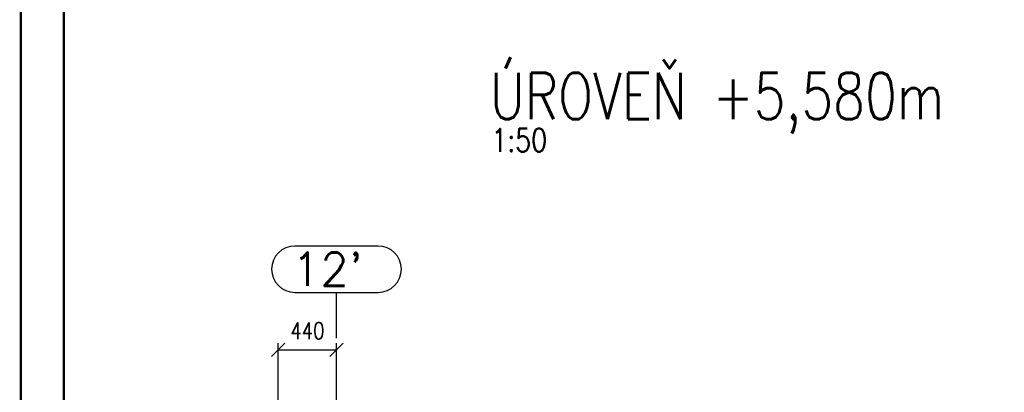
# Paper-space layout 'Layout1' of a CAD drawing. Extents: x -2 to 1033, y -36 to 596.
# Tile 23 of 127: x 0 to 148, y 244 to 300. Entities that reach past the tile are written whole.
import ezdxf
from ezdxf.enums import TextEntityAlignment as Align

# ---------------------------------------------------------------- set-up
doc = ezdxf.new("R2010")
doc.units = 0
doc.linetypes.add('ACAD_ISO04W100', pattern=[30.5, 24, -3, 0.5, -3])
doc.linetypes.add('HP_01_CER_B', pattern=[8, 5, -1, 1, -1])
doc.layers.get('0').update_dxf_attribs({"linetype": 'CONTINUOUS'})
doc.layers.get('DEFPOINTS').update_dxf_attribs({"color": 132, "linetype": 'CONTINUOUS'})
doc.layers.add('RAMECEK_HP', color=251, linetype='CONTINUOUS')
for name, color, linetype, lineweight in [('SS_KOTY', 3, 'CONTINUOUS', 25), ('SS_OSY_025', 7, 'HP_01_CER_B', 25), ('SS_POPIS_PROFILU', 13, 'CONTINUOUS', 25)]:
    doc.layers.add(name, color=color, linetype=linetype, lineweight=lineweight)
doc.styles.add('ROMANS', font='romans.shx', dxfattribs={"width": 0.8})
doc.styles.add('romans.shx', font='romans.shx', dxfattribs={"height": 5})
doc.dimstyles.new('A-1_(2.5)_50AS', dxfattribs={"dimtxt": 2.5, "dimasz": 2, "dimexe": 1, "dimexo": 2, "dimgap": 0, "dimtad": 0, "dimdec": 1, "dimlfac": 50, "dimrnd": 1, "dimtxsty": 'ROMANS', "dimblk1": 'OBLIQUE', "dimblk2": 'OBLIQUE', "dimsah": 1, "dimcen": 2, "dimclrd": 256, "dimclre": 256, "dimclrt": 256, "dimadec": 1, "dimazin": 2, "dimtfac": 0.714286, "dimtdec": 1, "dimtmove": 0, "dimatfit": 3, "dimldrblk": 'OPEN', "dimfxl": 1, "dimtvp": 1.142857, "dimtfill": 1, "dimtolj": 1, "dimlwd": -1, "dimlwe": -1, "dimarcsym": 0})

# ---------------------------------------------------------------- blocks, each defined once
blk = doc.blocks.new('*U6')
at = {"layer": 'RAMECEK_HP', "lineweight": 35, "const_width": 0.35}
for points in [[(0, 594), (0, 0), (841, 0), (841, 594)], [(6.5, 587.5), (6.5, 6.5), (834.5, 6.5), (834.5, 587.5)]]:
    blk.add_lwpolyline(points, close=True, dxfattribs=at)
at = {"layer": 'DEFPOINTS', "style": 'ROMANS', "width": 0.8}
blk.add_attdef('TISK', text='', height=10, dxfattribs=at).set_placement((841, -33), align=Align.RIGHT)
blk = doc.blocks.new('_Oblique')
at = {"color": 0, "linetype": 'ByBlock', "lineweight": -2}
blk.add_line((-0.5, -0.5), (0.5, 0.5), dxfattribs=at)
blk = doc.blocks.new('*D77')
at = {"layer": 'DEFPOINTS', "color": 0, "transparency": 16777216}
for p in [(47.65, 250.61), (47.65, 240.68), (38.85, 228.78, -5184)]:
    blk.add_point(p, dxfattribs=at)
at = {"layer": 'SS_KOTY', "transparency": 16777216}
for p, q in [((38.85, 230.78), (38.85, 251.61)), ((47.65, 242.68), (47.65, 251.61)), ((38.85, 250.61), (47.65, 250.61))]:
    blk.add_line(p, q, dxfattribs=at)
at = {"layer": 'SS_KOTY', "transparency": 16777216, "xscale": 2, "yscale": 2, "zscale": 2, "rotation": 180}
blk.add_blockref('_Oblique', (38.85, 250.61), dxfattribs=at)
at = {"layer": 'SS_KOTY', "transparency": 16777216, "xscale": 2, "yscale": 2, "zscale": 2}
blk.add_blockref('_Oblique', (47.65, 250.61), dxfattribs=at)
at = {"layer": 'SS_KOTY', "transparency": 16777216, "insert": (43.25, 253.47), "char_height": 2.5, "attachment_point": 5, "style": 'ROMANS', "bg_fill": 3, "box_fill_scale": 1.1, "bg_fill_color": 256, "bg_fill_true_color": 13158600, "bg_fill_transparency": 0}
blk.add_mtext('\\A1;440', dxfattribs=at)
blk = doc.blocks.new('_OPEN')
at = {"color": 0, "linetype": 'ByBlock'}
for p, q in [((-1, 0.167), (0, 0)), ((0, 0), (-1, -0.167)), ((0, 0), (-1, 0))]:
    blk.add_line(p, q, dxfattribs=at)

psp = doc.layouts.get("Layout1")

# ---------------------------------------------------------------- linework, layer by layer
at = {"layer": 'SS_OSY_025', "linetype": 'Continuous', "ltscale": 0.25}
for p, q in [((53.9447, 266.2434), (41.3495, 266.2434)), ((41.3495, 259.2434), (53.9447, 259.2434))]:
    psp.add_line(p, q, dxfattribs=at)
for centre, start, end in [((41.3495, 262.7434), 90, 270), ((53.9447, 262.7434), 270, 90)]:
    psp.add_arc(centre, 3.5, start, end, dxfattribs=at)

# ---------------------------------------------------------------- block references
at = {"layer": 'RAMECEK_HP'}
psp.add_blockref('*U6', (0, 0), dxfattribs=at)

# ---------------------------------------------------------------- texts
at = {"layer": 'SS_OSY_025', "color": 7, "style": 'romans.shx'}
psp.add_text("12'", height=5, dxfattribs=at).set_placement((40.9106, 260.2434))
at = {"layer": 'SS_POPIS_PROFILU', "color": 6, "style": 'romans.shx', "width": 0.8}
psp.add_text('ÚROVEŇ +5,580m', height=7, dxfattribs=at).set_placement((70.7708, 285.3545))
at = {"layer": 'SS_POPIS_PROFILU', "color": 2, "style": 'romans.shx', "width": 0.8}
psp.add_text('1:50', height=3.5, dxfattribs=at).set_placement((71.021, 280.4545))

# ---------------------------------------------------------------- next in the draw order: dimensions: what is measured, and where the dimension line sits
at = {"layer": 'SS_KOTY'}
dim = psp.add_linear_dim(base=(47.6471, 250.6096), p1=(38.8471, 228.7836, -5184), p2=(47.6471, 240.6836), dimstyle='A-1_(2.5)_50AS', dxfattribs=at)
dim.commit()
dim.dimension.update_dxf_attribs({"geometry": '*D77', "text_midpoint": (43.2471, 253.4667)})

# ---------------------------------------------------------------- next in the draw order: linework, layer by layer
at = {"layer": 'SS_OSY_025', "linetype": 'ACAD_ISO04W100', "ltscale": 0.25}
for p, q in [((47.6471, 254.2434), (47.6471, 259.2434)), ((47.6471, 54.1113), (47.6471, 254.2444)), ((47.6471, 254.2444), (47.6471, 254.2434))]:
    psp.add_line(p, q, dxfattribs=at)

doc.saveas('drawing.dxf')
